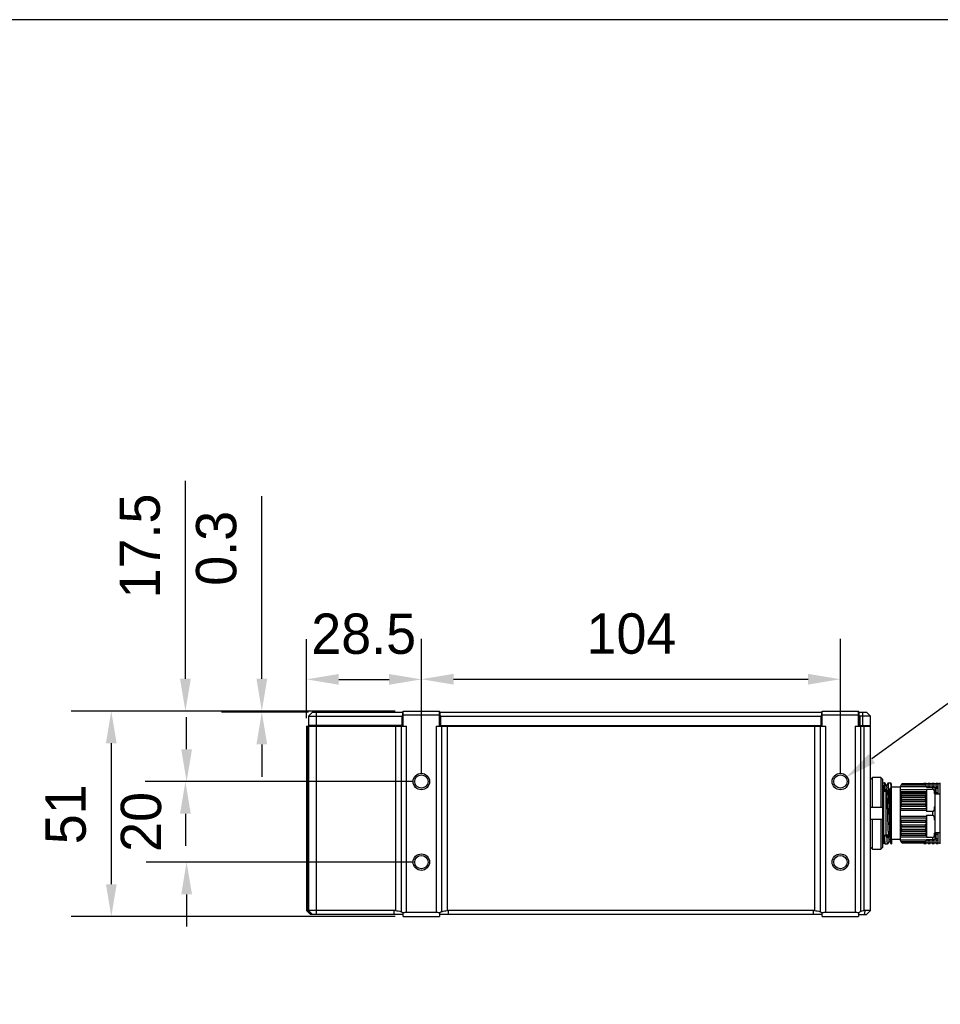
# Model space of a CAD drawing. Header units: millimetres. Extents: x -229 to -69, y 179 to 359.
# Tile 8 of 9: x -169 to -112, y 298 to 359. Entities that reach past the tile are written whole.
import ezdxf

# ---------------------------------------------------------------- set-up
doc = ezdxf.new("R2010")
doc.units = ezdxf.units.MM
doc.header["$LTSCALE"] = 46.255
doc.header["$PDMODE"] = 3
doc.header["$PDSIZE"] = 8
doc.layers.get('0').update_dxf_attribs({"linetype": 'CONTINUOUS'})
doc.layers.get('Defpoints').update_dxf_attribs({"linetype": 'CONTINUOUS'})
doc.layers.add('00_COMPONENTS', color=7, linetype='CONTINUOUS')
doc.layers.add('51__DRAFT_DIMS', color=7, linetype='CONTINUOUS')
doc.styles.get("Standard").update_dxf_attribs({"font": '兰亭黑 GBK.TTF', "height": 2.5})
doc.dimstyles.new('DIMSTYLE_1', dxfattribs={"dimtxt": 3, "dimasz": 2, "dimexe": 2.5, "dimexo": 0.5, "dimgap": 0.75, "dimtad": 1, "dimlfac": 4, "dimdsep": 46, "dimtxsty": 'STANDARD', "dimblk": '_FILLED', "dimblk1": '_FILLED', "dimblk2": '_FILLED', "dimcen": 0.09, "dimclrd": 8, "dimclre": 8, "dimclrt": 256, "dimazin": 2, "dimtp": 0.2, "dimtm": 0.2, "dimtfac": 1, "dimtofl": 0, "dimtmove": 0, "dimatfit": 3, "dimldrblk": '_FILLED', "dimfxl": 1, "dimtolj": 1, "dimarcsym": 0})

# ---------------------------------------------------------------- blocks, each defined once
blk = doc.blocks.new('_FILLED')
at = {"color": 0, "linetype": 'ByBlock'}
blk.add_solid([(0, 0), (-1, 0.167), (-1, -0.167)], dxfattribs=at)
blk = doc.blocks.new('*D1')
at = {"layer": '51__DRAFT_DIMS', "color": 8, "lineweight": -2}
for p, q in [((-151.213, 316.094), (-151.213, 321.007)), ((-144.088, 312.669), (-144.088, 321.007)), ((-149.213, 318.507), (-146.088, 318.507))]:
    blk.add_line(p, q, dxfattribs=at)
at = {"layer": 'Defpoints', "color": 0}
for p in [(-144.088, 318.507), (-151.213, 315.594), (-144.088, 312.169)]:
    blk.add_point(p, dxfattribs=at)
at = {"layer": '51__DRAFT_DIMS', "color": 8, "linetype": 'ByBlock', "lineweight": -2, "xscale": 2, "yscale": 2, "zscale": 2, "rotation": 180}
blk.add_blockref('_FILLED', (-151.213, 318.507), dxfattribs=at)
at = {"layer": '51__DRAFT_DIMS', "color": 8, "linetype": 'ByBlock', "lineweight": -2, "xscale": 2, "yscale": 2, "zscale": 2}
blk.add_blockref('_FILLED', (-144.088, 318.507), dxfattribs=at)
at = {"layer": '51__DRAFT_DIMS', "insert": (-147.666, 322.59), "char_height": 2.5, "attachment_point": 2, "line_spacing_factor": 0.9}
blk.add_mtext('\\A1;28.5', dxfattribs=at)
blk = doc.blocks.new('*D2')
at = {"layer": '51__DRAFT_DIMS', "color": 8, "lineweight": -2}
for p, q in [((-144.088, 312.669), (-144.088, 321.017)), ((-118.088, 312.669), (-118.088, 321.017)), ((-142.088, 318.517), (-120.088, 318.517))]:
    blk.add_line(p, q, dxfattribs=at)
at = {"layer": 'Defpoints', "color": 0}
for p in [(-118.088, 318.517), (-144.088, 312.169), (-118.088, 312.169)]:
    blk.add_point(p, dxfattribs=at)
at = {"layer": '51__DRAFT_DIMS', "color": 8, "linetype": 'ByBlock', "lineweight": -2, "xscale": 2, "yscale": 2, "zscale": 2, "rotation": 180}
blk.add_blockref('_FILLED', (-144.088, 318.517), dxfattribs=at)
at = {"layer": '51__DRAFT_DIMS', "color": 8, "linetype": 'ByBlock', "lineweight": -2, "xscale": 2, "yscale": 2, "zscale": 2}
blk.add_blockref('_FILLED', (-118.088, 318.517), dxfattribs=at)
at = {"layer": '51__DRAFT_DIMS', "insert": (-131.053, 322.601), "char_height": 2.5, "attachment_point": 2, "line_spacing_factor": 0.9}
blk.add_mtext('\\A1;104', dxfattribs=at)
blk = doc.blocks.new('*D3')
at = {"layer": '51__DRAFT_DIMS', "color": 8, "lineweight": -2}
for p, q in [((-158.728, 318.544), (-158.728, 330.824)), ((-145.713, 316.544), (-161.228, 316.544)), ((-144.588, 312.169), (-161.228, 312.169)), ((-158.728, 310.169), (-158.728, 308.169))]:
    blk.add_line(p, q, dxfattribs=at)
at = {"layer": 'Defpoints', "color": 0}
for p in [(-145.213, 316.544), (-158.728, 312.169), (-144.088, 312.169)]:
    blk.add_point(p, dxfattribs=at)
at = {"layer": '51__DRAFT_DIMS', "color": 8, "linetype": 'ByBlock', "lineweight": -2, "xscale": 2, "yscale": 2, "zscale": 2}
for p, rotation in [((-158.728, 316.544), 270), ((-158.728, 312.169), 90)]:
    blk.add_blockref('_FILLED', p, dxfattribs=dict(at, rotation=rotation))
at = {"layer": '51__DRAFT_DIMS', "insert": (-162.812, 326.782), "char_height": 2.5, "attachment_point": 2, "rotation": 90, "line_spacing_factor": 0.9}
blk.add_mtext('\\A1;17.5', dxfattribs=at)
blk = doc.blocks.new('*D4')
at = {"layer": '51__DRAFT_DIMS', "color": 8, "lineweight": -2}
for p, q in [((-158.654, 314.169), (-158.654, 316.169)), ((-144.588, 312.169), (-161.154, 312.169)), ((-144.588, 307.169), (-161.154, 307.169)), ((-158.654, 305.169), (-158.654, 303.169))]:
    blk.add_line(p, q, dxfattribs=at)
at = {"layer": 'Defpoints', "color": 0}
for p in [(-144.088, 312.169), (-158.654, 307.169), (-144.088, 307.169)]:
    blk.add_point(p, dxfattribs=at)
at = {"layer": '51__DRAFT_DIMS', "color": 8, "linetype": 'ByBlock', "lineweight": -2, "xscale": 2, "yscale": 2, "zscale": 2}
for p, rotation in [((-158.654, 312.169), 270), ((-158.654, 307.169), 90)]:
    blk.add_blockref('_FILLED', p, dxfattribs=dict(at, rotation=rotation))
at = {"layer": '51__DRAFT_DIMS', "insert": (-162.737, 309.662), "char_height": 2.5, "attachment_point": 2, "rotation": 90, "line_spacing_factor": 0.9}
blk.add_mtext('\\A1;20', dxfattribs=at)
blk = doc.blocks.new('*D5')
at = {"layer": '51__DRAFT_DIMS', "color": 8, "lineweight": -2}
for p, q in [((-145.713, 316.544), (-165.827, 316.544)), ((-163.327, 314.544), (-163.327, 305.794)), ((-145.713, 303.794), (-165.827, 303.794))]:
    blk.add_line(p, q, dxfattribs=at)
at = {"layer": 'Defpoints', "color": 0}
for p in [(-145.213, 316.544), (-163.327, 303.794), (-145.213, 303.794)]:
    blk.add_point(p, dxfattribs=at)
at = {"layer": '51__DRAFT_DIMS', "color": 8, "linetype": 'ByBlock', "lineweight": -2, "xscale": 2, "yscale": 2, "zscale": 2}
for p, rotation in [((-163.327, 316.544), 90), ((-163.327, 303.794), 270)]:
    blk.add_blockref('_FILLED', p, dxfattribs=dict(at, rotation=rotation))
at = {"layer": '51__DRAFT_DIMS', "insert": (-167.411, 310.137), "char_height": 2.5, "attachment_point": 2, "rotation": 90, "line_spacing_factor": 0.9}
blk.add_mtext('\\A1;51', dxfattribs=at)
blk = doc.blocks.new('*D6')
at = {"layer": '51__DRAFT_DIMS', "color": 8, "lineweight": -2}
for p, q in [((-153.987, 318.544), (-153.987, 329.869)), ((-145.713, 316.544), (-156.487, 316.544)), ((-151.088, 316.469), (-156.487, 316.469)), ((-153.987, 314.469), (-153.987, 312.469))]:
    blk.add_line(p, q, dxfattribs=at)
at = {"layer": 'Defpoints', "color": 0}
for p in [(-153.987, 316.469), (-150.588, 316.469), (-145.213, 316.544)]:
    blk.add_point(p, dxfattribs=at)
at = {"layer": '51__DRAFT_DIMS', "color": 8, "linetype": 'ByBlock', "lineweight": -2, "xscale": 2, "yscale": 2, "zscale": 2}
for p, rotation in [((-153.987, 316.544), 270), ((-153.987, 316.469), 90)]:
    blk.add_blockref('_FILLED', p, dxfattribs=dict(at, rotation=rotation))
at = {"layer": '51__DRAFT_DIMS', "insert": (-158.071, 324.315), "char_height": 2.5, "attachment_point": 1, "rotation": 90, "line_spacing_factor": 0.9}
blk.add_mtext('\\A1;0.3', dxfattribs=at)

msp = doc.modelspace()

# ---------------------------------------------------------------- linework, layer by layer
at = {"color": 8}
msp.add_line((-116.1389, 313.5904), (-108.5273, 319.1411), dxfattribs=at)
msp.add_lwpolyline([(-229.1039, 179.4395), (-69.1039, 179.4395), (-69.1039, 359.4395), (-229.1039, 359.4395)], close=True)
at = {"layer": '00_COMPONENTS'}
for p, q in [((-150.8381, 316.4689), (-151.0881, 316.2189)), ((-150.8381, 316.4689), (-145.2506, 316.4689)), ((-150.5881, 315.6439), (-150.5881, 316.4689)), ((-145.2506, 316.4689), (-145.2506, 315.6439)), ((-145.2131, 316.4689), (-145.2506, 316.4689)), ((-145.2131, 315.5939), (-145.2131, 316.5439)), ((-145.2131, 316.5439), (-142.9631, 316.5439)), ((-142.9631, 315.5939), (-142.9631, 316.5439)), ((-142.9256, 316.4689), (-142.9631, 316.4689)), ((-142.9256, 315.6439), (-142.9256, 316.4689)), ((-142.9256, 316.4689), (-119.2506, 316.4689)), ((-119.2506, 316.4689), (-119.2506, 316.2689)), ((-119.2131, 316.4689), (-119.2506, 316.4689)), ((-119.2131, 315.5939), (-119.2131, 316.5439)), ((-119.2131, 316.5439), (-116.9631, 316.5439)), ((-116.9631, 315.5939), (-116.9631, 316.5439)), ((-116.9256, 316.4689), (-116.9631, 316.4689)), ((-116.9256, 316.4689), (-116.4631, 316.4689)), ((-116.9256, 315.6439), (-116.9256, 316.4689)), ((-116.7131, 316.4689), (-116.7131, 315.6439)), ((-116.2131, 316.2189), (-116.4631, 316.4689)), ((-151.0881, 316.2189), (-151.0881, 315.6439)), ((-151.0881, 316.2189), (-145.3006, 316.2189)), ((-145.2506, 316.2689), (-145.3006, 316.2189)), ((-145.3006, 316.2189), (-145.3006, 315.6439)), ((-145.2131, 316.3439), (-145.2506, 316.3439)), ((-142.9631, 316.2939), (-145.2131, 316.2939)), ((-142.9256, 316.3439), (-142.9631, 316.3439)), ((-142.8756, 316.2189), (-142.9256, 316.2689)), ((-142.8756, 315.6439), (-142.8756, 316.2189)), ((-142.8756, 316.2189), (-119.2131, 316.2189)), ((-119.2506, 316.2689), (-119.3006, 316.2189)), ((-119.3006, 316.2189), (-119.3006, 315.6439)), ((-116.9631, 316.2939), (-119.2131, 316.2939)), ((-116.9631, 316.4189), (-116.9256, 316.4189)), ((-116.9631, 316.3939), (-116.9256, 316.3939)), ((-116.9631, 316.2189), (-116.9256, 316.2189)), ((-116.9631, 316.1439), (-116.9256, 316.1439)), ((-116.9631, 316.1151), (-116.9256, 316.1367)), ((-116.9256, 316.2689), (-116.8756, 316.2189)), ((-116.2131, 316.2189), (-116.8756, 316.2189)), ((-116.8756, 316.2189), (-116.8756, 315.6439)), ((-116.2131, 315.6439), (-116.2131, 316.2189)), ((-151.2131, 315.5939), (-151.2131, 304.1689)), ((-151.2131, 315.5939), (-145.2131, 315.5939)), ((-151.1506, 304.1689), (-151.1506, 315.5939)), ((-145.2506, 315.6439), (-151.0881, 315.6439)), ((-151.0881, 315.5939), (-151.0881, 304.1689)), ((-150.5881, 303.9189), (-150.5881, 315.5939)), ((-147.7131, 315.6439), (-147.7131, 315.5939)), ((-145.6973, 315.5939), (-145.6973, 304.164)), ((-145.3493, 315.5939), (-145.3493, 304.093)), ((-145.2131, 315.5939), (-145.0013, 315.5939)), ((-145.0013, 304.0439), (-145.0013, 315.5939)), ((-143.175, 315.5939), (-143.175, 304.0439)), ((-143.175, 315.5939), (-142.9631, 315.5939)), ((-142.9631, 315.5939), (-119.2131, 315.5939)), ((-142.9256, 315.6439), (-119.2131, 315.6439)), ((-142.827, 304.093), (-142.827, 315.5939)), ((-142.479, 315.5939), (-142.479, 304.164)), ((-119.6973, 315.5939), (-119.6973, 304.164)), ((-119.3493, 315.5939), (-119.3493, 304.093)), ((-119.2131, 315.5939), (-119.0013, 315.5939)), ((-119.0013, 304.0439), (-119.0013, 315.5939)), ((-117.175, 315.5939), (-116.9631, 315.5939)), ((-117.175, 315.5939), (-117.175, 304.0439)), ((-116.9631, 315.6439), (-116.2131, 315.6439)), ((-116.9631, 315.5939), (-116.2131, 315.5939)), ((-116.827, 304.103), (-116.827, 315.5939)), ((-116.6351, 315.5939), (-116.6351, 304.1608)), ((-116.2131, 304.1689), (-116.2131, 315.5939)), ((-116.0881, 312.4125), (-116.2131, 312.2856)), ((-115.5881, 312.4125), (-116.0881, 312.4125)), ((-116.0881, 310.5689), (-116.0881, 312.4125)), ((-115.5881, 312.4125), (-115.5881, 310.5689)), ((-115.4631, 312.2856), (-115.5881, 312.4125)), ((-115.4631, 308.1023), (-115.4631, 312.2856)), ((-115.4631, 312.0939), (-115.3431, 312.0939)), ((-115.4471, 311.8963), (-115.4631, 311.924)), ((-115.4131, 311.9672), (-115.4506, 311.9024)), ((-115.4131, 311.9672), (-115.4131, 308.7401)), ((-115.2311, 311.9032), (-115.3398, 312.0912)), ((-115.209, 311.6939), (-115.2381, 311.6939)), ((-115.2381, 308.7706), (-115.2381, 311.6939)), ((-115.1295, 312.0911), (-115.2347, 311.9093)), ((-115.2088, 311.6939), (-115.209, 311.6939)), ((-115.1349, 311.5657), (-115.205, 311.6869)), ((-115.2047, 311.6943), (-115.2045, 311.6913)), ((-115.2045, 311.6913), (-115.204, 311.6853)), ((-115.0659, 311.6919), (-115.1369, 311.5691)), ((-115.1263, 312.0939), (-114.9681, 312.0939)), ((-115.0659, 311.692), (-115.0659, 311.6919)), ((-115.0649, 311.6933), (-115.0644, 311.6938)), ((-114.9881, 311.6939), (-115.0638, 311.6939)), ((-115.0623, 311.6917), (-115.0616, 311.69)), ((-114.9881, 308.6439), (-114.9881, 311.7439)), ((-114.9131, 312.0018), (-114.9648, 312.0911)), ((-114.9131, 311.8189), (-114.9131, 312.0018)), ((-114.3631, 311.8189), (-114.9131, 311.8189)), ((-114.9131, 308.5689), (-114.9131, 311.8189)), ((-114.3631, 311.8689), (-114.2712, 312.0282)), ((-114.3631, 308.5189), (-114.3631, 311.8689)), ((-112.7381, 311.8439), (-114.3631, 311.8439)), ((-114.3631, 311.6686), (-112.7381, 311.6686)), ((-114.3109, 311.9595), (-112.7904, 311.9595)), ((-112.8045, 311.9839), (-114.2968, 311.9839)), ((-114.2733, 312.0246), (-112.828, 312.0246)), ((-112.8301, 312.0282), (-114.2712, 312.0282)), ((-112.9006, 312.0354), (-112.9131, 312.0354)), ((-112.9131, 312.0354), (-112.9131, 312.0282)), ((-112.9006, 312.0689), (-112.7756, 312.0689)), ((-112.9006, 312.0282), (-112.9006, 312.0689)), ((-112.9006, 312.0567), (-112.7756, 312.0567)), ((-112.7381, 311.8689), (-112.8301, 312.0282)), ((-112.824, 312.0176), (-112.7756, 312.0176)), ((-112.7756, 311.9339), (-112.7756, 312.0689)), ((-112.6506, 312.0354), (-112.7756, 312.0354)), ((-112.7381, 311.8689), (-112.7381, 311.8189)), ((-112.7381, 311.8189), (-112.2381, 311.8189)), ((-112.7381, 311.7017), (-112.3631, 311.7017)), ((-112.7381, 311.7017), (-112.7381, 310.3112)), ((-112.6506, 312.0689), (-112.5256, 312.0689)), ((-112.6506, 311.8189), (-112.6506, 312.0689)), ((-112.6506, 312.0567), (-112.5256, 312.0567)), ((-112.6506, 312.0176), (-112.5256, 312.0176)), ((-112.6506, 311.871), (-112.5256, 311.871)), ((-112.5256, 311.8189), (-112.5256, 312.0689)), ((-112.4006, 312.0354), (-112.5256, 312.0354)), ((-112.4006, 312.0689), (-112.2756, 312.0689)), ((-112.4006, 311.8189), (-112.4006, 312.0689)), ((-112.4006, 312.0567), (-112.2756, 312.0567)), ((-112.4006, 312.0176), (-112.2756, 312.0176)), ((-112.4006, 311.871), (-112.2756, 311.871)), ((-112.3631, 311.8189), (-112.3631, 311.7017)), ((-112.2756, 311.8189), (-112.2756, 312.0689)), ((-112.1506, 312.0354), (-112.2756, 312.0354)), ((-112.2381, 311.8189), (-112.2381, 308.5689)), ((-112.1506, 312.0689), (-112.0256, 312.0689)), ((-112.1506, 311.3939), (-112.1506, 312.0689)), ((-112.1506, 312.0567), (-112.0256, 312.0567)), ((-112.1506, 312.0176), (-112.0256, 312.0176)), ((-112.1506, 311.871), (-112.0256, 311.871)), ((-112.0256, 311.7887), (-112.1506, 311.7887)), ((-112.1506, 311.7586), (-112.0256, 311.7586)), ((-112.0256, 311.3939), (-112.0256, 312.0689)), ((-111.9006, 312.0354), (-112.0256, 312.0354)), ((-111.9006, 312.0689), (-111.8881, 312.0689)), ((-111.9006, 311.3939), (-111.9006, 312.0689)), ((-111.9006, 312.0567), (-111.8881, 312.0567)), ((-111.9006, 312.0176), (-111.8881, 312.0176)), ((-111.9006, 311.871), (-111.8881, 311.871)), ((-111.8881, 311.7887), (-111.9006, 311.7887)), ((-111.9006, 311.7586), (-111.8881, 311.7586)), ((-111.8881, 308.2939), (-111.8881, 312.0939)), ((-115.4131, 311.5689), (-115.2381, 311.5689)), ((-114.3631, 311.56), (-112.7381, 311.56)), ((-114.3109, 311.5177), (-114.3631, 311.5509)), ((-114.3488, 311.3253), (-114.2968, 311.4485)), ((-112.7525, 311.3253), (-114.3488, 311.3253)), ((-114.2755, 311.2788), (-114.3488, 311.3253)), ((-114.3344, 311.0563), (-114.2712, 311.2058)), ((-112.7669, 311.0563), (-114.3344, 311.0563)), ((-114.2712, 311.0163), (-114.3344, 311.0563)), ((-112.7904, 311.5177), (-114.3109, 311.5177)), ((-114.3075, 311.5027), (-114.3071, 311.5006)), ((-114.2968, 311.4485), (-112.8045, 311.4485)), ((-112.8258, 311.2788), (-114.2755, 311.2788)), ((-114.2712, 311.2058), (-112.8301, 311.2058)), ((-112.8301, 311.0163), (-114.2712, 311.0163)), ((-112.8301, 311.2058), (-112.7669, 311.0563)), ((-112.7669, 311.0563), (-112.8301, 311.0163)), ((-112.7525, 311.3253), (-112.8258, 311.2788)), ((-112.8045, 311.4485), (-112.7525, 311.3253)), ((-112.7381, 311.5509), (-112.7904, 311.5177)), ((-111.8881, 311.3939), (-112.2381, 311.3939)), ((-112.1506, 311.4831), (-112.0256, 311.4831)), ((-111.9006, 311.4831), (-111.8881, 311.4831)), ((-116.2131, 310.5689), (-115.4631, 310.5689)), ((-114.3631, 310.512), (-114.3109, 310.6357)), ((-112.7381, 310.4779), (-114.3631, 310.4779)), ((-112.7381, 310.3693), (-114.3631, 310.3693)), ((-114.3488, 310.7624), (-114.2755, 310.9359)), ((-112.7525, 310.7624), (-114.3488, 310.7624)), ((-114.2968, 310.7294), (-114.3488, 310.7624)), ((-114.3109, 310.6357), (-112.7904, 310.6357)), ((-112.8045, 310.7294), (-114.2968, 310.7294)), ((-114.2755, 310.9359), (-112.8258, 310.9359)), ((-112.8258, 310.9359), (-112.7525, 310.7624)), ((-112.7525, 310.7624), (-112.8045, 310.7294)), ((-112.7904, 310.6357), (-112.7381, 310.512)), ((-115.4631, 309.8189), (-116.2131, 309.8189)), ((-116.0881, 307.9754), (-116.0881, 309.8189)), ((-115.5881, 309.8189), (-115.5881, 307.9754)), ((-115.1459, 310.1635), (-115.1473, 310.2177)), ((-115.0022, 310.1904), (-115.0022, 310.1901)), ((-114.3631, 310.0186), (-112.7381, 310.0186)), ((-114.3631, 309.91), (-112.7381, 309.91)), ((-114.3109, 309.7522), (-114.3631, 309.8759)), ((-112.7904, 309.7522), (-114.3109, 309.7522)), ((-112.7381, 309.8759), (-112.7904, 309.7522)), ((-112.3631, 310.3112), (-112.7381, 310.3112)), ((-112.7381, 310.0767), (-112.3631, 310.0767)), ((-112.7381, 310.0767), (-112.7381, 308.6862)), ((-112.3631, 310.3112), (-112.3631, 310.0767)), ((-115.4369, 309.3208), (-115.4631, 309.3208)), ((-115.4369, 309.3208), (-115.4376, 309.3454)), ((-114.3488, 309.6255), (-114.2968, 309.6585)), ((-112.7525, 309.6255), (-114.3488, 309.6255)), ((-114.2755, 309.452), (-114.3488, 309.6255)), ((-114.3344, 309.3315), (-114.2712, 309.3716)), ((-112.7669, 309.3315), (-114.3344, 309.3315)), ((-114.2712, 309.182), (-114.3344, 309.3315)), ((-114.2968, 309.6585), (-112.8045, 309.6585)), ((-112.8258, 309.452), (-114.2755, 309.452)), ((-114.2712, 309.3716), (-112.8301, 309.3716)), ((-112.8301, 309.182), (-114.2712, 309.182)), ((-112.8301, 309.3716), (-112.7669, 309.3315)), ((-112.7669, 309.3315), (-112.8301, 309.182)), ((-112.7525, 309.6255), (-112.8258, 309.452)), ((-112.8045, 309.6585), (-112.7525, 309.6255)), ((-115.4131, 308.7344), (-115.4134, 308.7401)), ((-115.2381, 308.8189), (-115.4131, 308.8189)), ((-115.4131, 308.7343), (-115.4131, 308.2939)), ((-115.2381, 308.8896), (-115.2106, 308.8896)), ((-115.2381, 308.7706), (-115.1951, 308.6962)), ((-115.1961, 308.6995), (-115.1956, 308.6975)), ((-115.1956, 308.6975), (-115.1952, 308.6963)), ((-115.1952, 308.6964), (-115.1951, 308.6962)), ((-115.1952, 308.6963), (-115.1951, 308.6962)), ((-115.195, 308.6938), (-115.1951, 308.6958)), ((-115.0812, 308.6939), (-115.1934, 308.6939)), ((-115.1065, 308.9203), (-115.1055, 308.9017)), ((-115.1065, 308.9203), (-115.1056, 308.9036)), ((-115.1055, 308.9018), (-115.1056, 308.9036)), ((-115.1056, 308.9036), (-115.1052, 308.8959)), ((-115.105, 308.8921), (-115.1055, 308.9017)), ((-115.1055, 308.9017), (-115.105, 308.8921)), ((-115.105, 308.8921), (-115.1052, 308.8959)), ((-115.1052, 308.8959), (-115.105, 308.892)), ((-115.0813, 308.6939), (-115.0812, 308.6939)), ((-115.0813, 308.6939), (-115.0812, 308.6939)), ((-115.0787, 308.6961), (-115.0119, 308.8117)), ((-115.0772, 308.6933), (-115.0775, 308.6981)), ((-115.0139, 308.8151), (-114.9881, 308.7706)), ((-114.3631, 308.5689), (-114.9131, 308.5689)), ((-114.9131, 308.5689), (-114.9131, 308.2939)), ((-114.3631, 308.837), (-114.3109, 308.8701)), ((-112.7381, 308.8279), (-114.3631, 308.8279)), ((-112.7381, 308.7193), (-114.3631, 308.7193)), ((-114.3631, 308.5439), (-112.7381, 308.5439)), ((-114.3488, 309.0626), (-114.2755, 309.1091)), ((-112.7525, 309.0626), (-114.3488, 309.0626)), ((-114.2968, 308.9394), (-114.3488, 309.0626)), ((-114.3109, 308.8701), (-112.7904, 308.8701)), ((-112.8045, 308.9394), (-114.2968, 308.9394)), ((-114.2755, 309.1091), (-112.8258, 309.1091)), ((-112.8258, 309.1091), (-112.7525, 309.0626)), ((-112.7525, 309.0626), (-112.8045, 308.9394)), ((-112.7904, 308.8701), (-112.7381, 308.837)), ((-112.3631, 308.6862), (-112.7381, 308.6862)), ((-112.7381, 308.5689), (-112.2381, 308.5689)), ((-112.7381, 308.5689), (-112.7381, 308.5189)), ((-112.6506, 308.3189), (-112.6506, 308.5689)), ((-112.5256, 308.3189), (-112.5256, 308.5689)), ((-112.4006, 308.3189), (-112.4006, 308.5689)), ((-112.3631, 308.6862), (-112.3631, 308.5689)), ((-112.2756, 308.3189), (-112.2756, 308.5689)), ((-111.8881, 308.9939), (-112.2381, 308.9939)), ((-112.1506, 308.3189), (-112.1506, 308.9939)), ((-112.1506, 308.9048), (-112.0256, 308.9048)), ((-112.1506, 308.6293), (-112.0256, 308.6293)), ((-112.0256, 308.5992), (-112.1506, 308.5992)), ((-112.0256, 308.3189), (-112.0256, 308.9939)), ((-111.9006, 308.3189), (-111.9006, 308.9939)), ((-111.9006, 308.9048), (-111.8881, 308.9048)), ((-111.9006, 308.6293), (-111.8881, 308.6293)), ((-111.8881, 308.5992), (-111.9006, 308.5992)), ((-116.2131, 308.1023), (-116.0881, 307.9754)), ((-116.0881, 307.9754), (-115.5881, 307.9754)), ((-115.5881, 307.9754), (-115.4631, 308.1023)), ((-115.4131, 308.2939), (-115.4631, 308.2939)), ((-115.4131, 308.4627), (-115.3171, 308.2966)), ((-115.314, 308.2939), (-115.1556, 308.2939)), ((-115.1523, 308.2968), (-115.0473, 308.4784)), ((-115.0509, 308.4848), (-114.9423, 308.2969)), ((-114.9424, 308.2971), (-114.9423, 308.2969)), ((-114.9409, 308.295), (-114.9414, 308.2956)), ((-114.9414, 308.2956), (-114.9409, 308.295)), ((-114.9409, 308.295), (-114.9403, 308.2945)), ((-114.9398, 308.2942), (-114.9403, 308.2945)), ((-114.9393, 308.294), (-114.9398, 308.2942)), ((-114.9398, 308.2942), (-114.9393, 308.294)), ((-114.9389, 308.2939), (-114.9393, 308.294)), ((-114.9383, 308.294), (-114.9389, 308.2939)), ((-114.9389, 308.2939), (-114.9131, 308.2939)), ((-114.2712, 308.3597), (-114.3631, 308.5189)), ((-112.7904, 308.4284), (-114.3109, 308.4284)), ((-114.2968, 308.404), (-112.8045, 308.404)), ((-112.8258, 308.3671), (-114.2755, 308.3671)), ((-114.2712, 308.3597), (-112.8301, 308.3597)), ((-112.9131, 308.3597), (-112.9131, 308.3524)), ((-112.9006, 308.3524), (-112.9131, 308.3524)), ((-112.9006, 308.3189), (-112.9006, 308.3597)), ((-112.9006, 308.3312), (-112.7756, 308.3312)), ((-112.9006, 308.3189), (-112.7756, 308.3189)), ((-112.8301, 308.3597), (-112.7381, 308.5189)), ((-112.824, 308.3703), (-112.7756, 308.3703)), ((-112.7756, 308.3189), (-112.7756, 308.454)), ((-112.6506, 308.3524), (-112.7756, 308.3524)), ((-112.6506, 308.5169), (-112.5256, 308.5169)), ((-112.6506, 308.3703), (-112.5256, 308.3703)), ((-112.6506, 308.3312), (-112.5256, 308.3312)), ((-112.6506, 308.3189), (-112.5256, 308.3189)), ((-112.4006, 308.3524), (-112.5256, 308.3524)), ((-112.4006, 308.5169), (-112.2756, 308.5169)), ((-112.4006, 308.3703), (-112.2756, 308.3703)), ((-112.4006, 308.3312), (-112.2756, 308.3312)), ((-112.4006, 308.3189), (-112.2756, 308.3189)), ((-112.1506, 308.3524), (-112.2756, 308.3524)), ((-112.1506, 308.5169), (-112.0256, 308.5169)), ((-112.1506, 308.3703), (-112.0256, 308.3703)), ((-112.1506, 308.3312), (-112.0256, 308.3312)), ((-112.1506, 308.3189), (-112.0256, 308.3189)), ((-111.9006, 308.3524), (-112.0256, 308.3524)), ((-111.9006, 308.5169), (-111.8881, 308.5169)), ((-111.9006, 308.3703), (-111.8881, 308.3703)), ((-111.9006, 308.3312), (-111.8881, 308.3312)), ((-111.9006, 308.3189), (-111.8881, 308.3189)), ((-151.2131, 304.1689), (-150.9631, 303.9189)), ((-145.7809, 304.1689), (-151.2131, 304.1689)), ((-150.9163, 303.9189), (-151.1506, 304.1689)), ((-151.0881, 304.1689), (-150.8381, 303.9189)), ((-145.2131, 303.9189), (-150.9631, 303.9189)), ((-145.7809, 303.9189), (-145.7809, 304.1689)), ((-145.2131, 303.7939), (-145.2131, 304.0212)), ((-145.2131, 303.7939), (-142.9631, 303.7939)), ((-143.175, 304.0439), (-145.0013, 304.0439)), ((-142.9631, 304.0212), (-142.9631, 303.7939)), ((-119.2131, 303.9189), (-142.9631, 303.9189)), ((-142.3954, 303.9189), (-142.3954, 304.1689)), ((-119.7809, 304.1689), (-142.3954, 304.1689)), ((-119.7809, 304.1689), (-119.7809, 303.9189)), ((-119.2131, 303.7939), (-119.2131, 304.0212)), ((-119.2131, 303.7939), (-116.9631, 303.7939)), ((-117.175, 304.0439), (-119.0013, 304.0439)), ((-116.9631, 304.0212), (-116.9631, 303.7939)), ((-116.9631, 303.9189), (-116.4631, 303.9189)), ((-116.2131, 304.1689), (-116.5678, 304.1689)), ((-116.4631, 303.9189), (-116.2131, 304.1689))]:
    msp.add_line(p, q, dxfattribs=at)
for centre, radius in [((-144.0881, 312.1689), 0.5125), ((-144.0881, 312.1689), 0.4125), ((-118.0881, 312.1689), 0.5125), ((-118.0881, 312.1689), 0.4125), ((-144.0881, 307.1689), 0.5125), ((-144.0881, 307.1689), 0.4125), ((-118.0881, 307.1689), 0.5125), ((-118.0881, 307.1689), 0.4125)]:
    msp.add_circle(centre, radius, dxfattribs=at)
for centre, radius, start, end in [((-115.253, 311.6737), 0.0499, 16.070754, 17.882768), ((-115.2495, 311.6748), 0.0461, 15.969424, 17.925332), ((-115.0542, 311.6851), 0.0135, 150.050535, 153.18461), ((-115.0502, 311.6959), 0.0144, 187.623226, 188.388641), ((-115.0645, 311.6929), 0.00106, 80.83202, 89.977735), ((-115.0817, 311.6812), 0.0211, 21.624526, 22.995228), ((-114.9131, 311.7439), 0.075, 90, 180), ((-115.6212, 311.2155), 1.3447, 12.331889, 12.990717), ((-115.6984, 311.1989), 1.4237, 10.098839, 12.237085), ((-116.2987, 311.1232), 2.0292, 2.335277, 4.399034), ((-116.9868, 311.121), 2.7176, 356.094899, 357.792352), ((-110.7702, 311.1213), 2.0616, 175.617218, 177.648471), ((-110.0816, 311.1227), 2.7505, 182.217809, 183.89494), ((-111.3995, 311.198), 1.4272, 167.0535, 169.890968), ((-119.3727, 309.908), 4.0401, 11.463574, 14.607864), ((-117.6549, 311.1876), 3.3892, 350.628116, 352.230244), ((-109.416, 311.1922), 3.42, 187.776966, 189.364674), ((-117.6855, 309.1957), 3.4202, 7.777011, 9.364629), ((-109.4462, 309.2003), 3.3894, 170.628164, 172.230196), ((-117.0197, 309.2652), 2.7505, 2.217821, 3.894929), ((-116.3311, 309.2666), 2.0616, 355.617201, 357.648488), ((-110.1145, 309.2669), 2.7176, 176.094913, 177.792338), ((-110.8026, 309.2647), 2.0291, 182.335262, 184.399049), ((-105.9975, 309.3771), 9.1205, 182.782662, 183.023875), ((-106.1442, 309.3712), 8.9736, 182.791048, 182.987456), ((-114.9131, 308.6439), 0.075, 180, 270), ((-115.7017, 309.1899), 1.4271, 347.053417, 349.891051), ((-111.429, 309.1839), 1.397, 190.078382, 192.977149), ((-117.175, 303.0439), 1, 77.769586, 89.999764)]:
    msp.add_arc(centre, radius, start, end, dxfattribs=at)
for centre, major_axis, ratio, start_param, end_param in [((-145.7809, 302.7547), (0, 1.4142), 0.7071068, -0.0836925, 0), ((-145.0013, 303.0439), (0, 1), 1, 0, 0.2134651), ((-143.175, 303.0439), (0, 1), 1, -0.2134651, 0), ((-142.3954, 302.7547), (0, 1.4142), 0.7071068, 0, 0.0836925), ((-119.7809, 302.7547), (0, 1.4142), 0.7071068, -0.0836925, 0), ((-119.0013, 303.0439), (0, 1), 1, 0, 0.2134651)]:
    msp.add_ellipse(centre, major_axis=major_axis, ratio=ratio, start_param=start_param, end_param=end_param, dxfattribs=at)
for points, knots in [([(-115.4471, 311.8963), (-115.4462, 311.8948), (-115.4447, 311.891), (-115.4426, 311.8841), (-115.4405, 311.875), (-115.4375, 311.8589), (-115.4338, 311.8334), (-115.4297, 311.7967), (-115.4255, 311.7519), (-115.4214, 311.6992), (-115.4172, 311.6388), (-115.4145, 311.5961), (-115.4132, 311.5735)], [0, 0, 0, 0, 0.0158855, 0.0379689, 0.0663791, 0.1011441, 0.1896926, 0.3033966, 0.4419529, 0.6048613, 0.7912668, 1, 1, 1, 1]), ([(-115.3398, 312.0912), (-115.3401, 312.0916), (-115.3408, 312.0928), (-115.3421, 312.0939), (-115.3431, 312.0939)], [0, 0, 0, 0, 0.3364401, 1, 1, 1, 1]), ([(-115.2976, 311.569), (-115.2993, 311.6058), (-115.3026, 311.6756), (-115.3078, 311.7741), (-115.313, 311.8604), (-115.3182, 311.9336), (-115.3227, 311.9861), (-115.3264, 312.0213), (-115.329, 312.0423), (-115.3316, 312.0597), (-115.3342, 312.0735), (-115.3367, 312.0837), (-115.3387, 312.0892), (-115.3398, 312.0912)], [0, 0, 0, 0, 0.2107377, 0.399372, 0.5644434, 0.7046781, 0.8190079, 0.8661897, 0.9066049, 0.9401936, 0.9669235, 0.9868119, 1, 1, 1, 1]), ([(-115.2311, 311.9032), (-115.2305, 311.9021), (-115.2293, 311.8994), (-115.2269, 311.8922), (-115.2241, 311.8798), (-115.2209, 311.8612), (-115.2177, 311.8374), (-115.2144, 311.8085), (-115.2097, 311.7603), (-115.2067, 311.7216), (-115.2047, 311.6943)], [0, 0, 0, 0, 0.0181802, 0.0420797, 0.1076417, 0.1973271, 0.3111919, 0.4489738, 0.610112, 1, 1, 1, 1]), ([(-115.2077, 311.6933), (-115.2077, 311.6934), (-115.2081, 311.6937), (-115.2085, 311.6939), (-115.2088, 311.6939)], [0, 0, 0, 0, 0.2729016, 1, 1, 1, 1]), ([(-115.2056, 311.689), (-115.2059, 311.6899), (-115.2064, 311.6914), (-115.2072, 311.6929), (-115.2077, 311.6933)], [0, 0, 0, 0, 0.5943166, 1, 1, 1, 1]), ([(-115.2056, 311.689), (-115.2059, 311.6899), (-115.2064, 311.6914), (-115.2072, 311.6929), (-115.2077, 311.6933)], [0, 0, 0, 0, 0.6072462, 1, 1, 1, 1]), ([(-115.1466, 310.1918), (-115.149, 310.2838), (-115.1538, 310.4646), (-115.161, 310.7282), (-115.1681, 310.9735), (-115.1743, 311.1626), (-115.1793, 311.2986), (-115.1829, 311.387), (-115.1865, 311.4652), (-115.1901, 311.5326), (-115.1937, 311.5885), (-115.1968, 311.6277), (-115.1994, 311.653), (-115.2012, 311.6673), (-115.203, 311.6785), (-115.2044, 311.6849), (-115.2051, 311.6875)], [0, 0, 0, 0, 0.1843306, 0.3624254, 0.528214, 0.6760472, 0.7416284, 0.8008909, 0.8533304, 0.8985017, 0.9360238, 0.9655847, 0.9773035, 0.9869516, 0.9945162, 1, 1, 1, 1]), ([(-115.1473, 310.2177), (-115.1497, 310.3084), (-115.1544, 310.4867), (-115.1615, 310.7461), (-115.1685, 310.9872), (-115.1746, 311.1729), (-115.1796, 311.3063), (-115.1832, 311.3929), (-115.1868, 311.4696), (-115.1903, 311.5356), (-115.1938, 311.5904), (-115.1969, 311.6288), (-115.1995, 311.6536), (-115.2013, 311.6677), (-115.203, 311.6787), (-115.2044, 311.6849), (-115.2051, 311.6875)], [0, 0, 0, 0, 0.1851018, 0.3635017, 0.5292591, 0.6768562, 0.7422817, 0.8013828, 0.8536686, 0.8987053, 0.936123, 0.9656145, 0.9773152, 0.9869483, 0.9945429, 1, 1, 1, 1]), ([(-115.1263, 312.0939), (-115.1266, 312.0939), (-115.1273, 312.0938), (-115.1285, 312.0927), (-115.1292, 312.0917), (-115.1295, 312.0911)], [0, 0, 0, 0, 0.1849924, 0.5273242, 1, 1, 1, 1]), ([(-115.0852, 311.6585), (-115.0868, 311.6915), (-115.0899, 311.7535), (-115.095, 311.8406), (-115.1, 311.9154), (-115.1052, 311.9774), (-115.1097, 312.0208), (-115.1134, 312.0487), (-115.1159, 312.0646), (-115.1181, 312.0756), (-115.1199, 312.0826), (-115.1211, 312.0866), (-115.1223, 312.0898), (-115.1237, 312.0923), (-115.1253, 312.0939), (-115.1263, 312.0939)], [0, 0, 0, 0, 0.2254632, 0.4244588, 0.5955314, 0.7374401, 0.8491705, 0.8934708, 0.9299694, 0.9586465, 0.9700652, 0.9795581, 0.9871626, 0.992958, 1, 1, 1, 1]), ([(-115.0644, 311.6938), (-115.0644, 311.6932), (-115.0642, 311.6924), (-115.0637, 311.6918), (-115.0635, 311.6917)], [0, 0, 0, 0, 0.6983925, 1, 1, 1, 1]), ([(-115.0643, 311.6939), (-115.0639, 311.6939), (-115.063, 311.6932), (-115.0626, 311.6923), (-115.0623, 311.6917)], [0, 0, 0, 0, 0.387209, 1, 1, 1, 1]), ([(-115.0622, 311.6893), (-115.0623, 311.6896), (-115.0626, 311.6904), (-115.0631, 311.6912), (-115.0635, 311.6917)], [0, 0, 0, 0, 0.3034099, 1, 1, 1, 1]), ([(-115.0635, 311.6916), (-115.0633, 311.6915), (-115.0628, 311.6908), (-115.0625, 311.6901), (-115.0622, 311.6895)], [0, 0, 0, 0, 0.1917506, 1, 1, 1, 1]), ([(-115.0616, 311.69), (-115.0608, 311.6878), (-115.0594, 311.6822), (-115.0576, 311.6721), (-115.0558, 311.6588), (-115.054, 311.6423), (-115.0521, 311.6227), (-115.0495, 311.5902), (-115.0464, 311.542), (-115.0427, 311.4755), (-115.0391, 311.3976), (-115.0354, 311.3092), (-115.0317, 311.211), (-115.028, 311.1039), (-115.023, 310.9459), (-115.0168, 310.7338), (-115.0095, 310.4669), (-115.0047, 310.2837), (-115.0022, 310.1904)], [0, 0, 0, 0, 0.0046704, 0.0114673, 0.020402, 0.031466, 0.0446406, 0.0599003, 0.0965436, 0.141085, 0.1931387, 0.2522507, 0.3179039, 0.3895232, 0.4664805, 0.6336677, 0.8136092, 1, 1, 1, 1]), ([(-114.9648, 312.0911), (-114.9651, 312.0915), (-114.9658, 312.0928), (-114.9671, 312.0939), (-114.9681, 312.0939)], [0, 0, 0, 0, 0.3363548, 1, 1, 1, 1]), ([(-114.9354, 311.8156), (-114.9365, 311.8349), (-114.9388, 311.8715), (-114.9425, 311.923), (-114.9461, 311.9679), (-114.9497, 312.0061), (-114.9533, 312.0374), (-114.9569, 312.0617), (-114.96, 312.0775), (-114.9627, 312.0865), (-114.9641, 312.0898), (-114.9648, 312.0911)], [0, 0, 0, 0, 0.209188, 0.3954017, 0.5579554, 0.6962618, 0.8098363, 0.8983252, 0.9615796, 0.9838252, 1, 1, 1, 1]), ([(-112.2381, 311.4005), (-112.2381, 311.4148), (-112.2385, 311.4434), (-112.241, 311.4862), (-112.2462, 311.5289), (-112.2548, 311.5713), (-112.2674, 311.6129), (-112.2836, 311.646), (-112.3014, 311.6701), (-112.3181, 311.6862), (-112.3353, 311.6964), (-112.3508, 311.7009), (-112.359, 311.7017), (-112.3631, 311.7017)], [0, 0, 0, 0, 0.1214928, 0.2430359, 0.364749, 0.4868362, 0.6096724, 0.7342549, 0.7979235, 0.8630838, 0.9303452, 0.9649817, 1, 1, 1, 1]), ([(-115.1349, 311.5657), (-115.1341, 311.5642), (-115.1327, 311.56), (-115.1309, 311.5521), (-115.129, 311.5411), (-115.1272, 311.527), (-115.1253, 311.51), (-115.1226, 311.4814), (-115.1194, 311.4384), (-115.1157, 311.3784), (-115.112, 311.3077), (-115.1082, 311.2269), (-115.1015, 311.0635), (-115.0946, 310.8668), (-115.0875, 310.6372), (-115.0819, 310.4489), (-115.0763, 310.2554), (-115.0707, 310.0606), (-115.065, 309.8684), (-115.0594, 309.6827), (-115.0538, 309.5074), (-115.0482, 309.3459), (-115.0427, 309.2016), (-115.0378, 309.0934), (-115.0339, 309.0176), (-115.0311, 308.9695), (-115.0283, 308.9276), (-115.0255, 308.892), (-115.0227, 308.8631), (-115.0203, 308.8433), (-115.0183, 308.8308), (-115.0169, 308.824), (-115.0155, 308.819), (-115.0145, 308.8162), (-115.0139, 308.8151)], [0, 0, 0, 0, 0.0018701, 0.0048187, 0.0088643, 0.014004, 0.0202307, 0.0275339, 0.0453109, 0.0671822, 0.0929578, 0.1224011, 0.1552496, 0.2711327, 0.3366545, 0.4054896, 0.4762439, 0.5474797, 0.6177513, 0.6856331, 0.749757, 0.8088024, 0.8615952, 0.9070608, 0.9267391, 0.9442554, 0.9595301, 0.9724842, 0.9830414, 0.9911485, 0.9942766, 0.9967895, 0.9986925, 1, 1, 1, 1]), ([(-112.3631, 310.3112), (-112.359, 310.3112), (-112.3508, 310.312), (-112.3353, 310.3165), (-112.3181, 310.3267), (-112.3014, 310.3428), (-112.2836, 310.3668), (-112.2674, 310.4), (-112.2548, 310.4416), (-112.2462, 310.484), (-112.241, 310.5267), (-112.2385, 310.5695), (-112.2381, 310.5981), (-112.2381, 310.6124)], [0, 0, 0, 0, 0.0350219, 0.0696624, 0.1369238, 0.202077, 0.2657406, 0.3903154, 0.5131595, 0.6352523, 0.7569646, 0.8785071, 1, 1, 1, 1]), ([(-115.1072, 308.9343), (-115.1089, 308.9705), (-115.1124, 309.0485), (-115.1191, 309.2249), (-115.1272, 309.478), (-115.1365, 309.8097), (-115.1427, 310.043), (-115.1459, 310.1635)], [0, 0, 0, 0, 0.0883443, 0.1906071, 0.4306332, 0.7058673, 1, 1, 1, 1]), ([(-115.1072, 308.9343), (-115.111, 309.0123), (-115.1179, 309.1887), (-115.1272, 309.478), (-115.1365, 309.8097), (-115.1427, 310.043), (-115.1459, 310.1635)], [0, 0, 0, 0, 0.1906064, 0.4306327, 0.7058669, 1, 1, 1, 1]), ([(-115.0022, 310.1901), (-115.001, 310.1457), (-114.9965, 309.9714), (-114.9918, 309.7972), (-114.9881, 309.6674)], [0, 0, 0, 0, 0.2551109, 1, 1, 1, 1]), ([(-112.2381, 309.7755), (-112.2381, 309.7898), (-112.2385, 309.8184), (-112.241, 309.8612), (-112.2462, 309.9039), (-112.2548, 309.9463), (-112.2674, 309.9879), (-112.2836, 310.021), (-112.3014, 310.0451), (-112.3181, 310.0612), (-112.3353, 310.0714), (-112.3508, 310.0759), (-112.359, 310.0767), (-112.3631, 310.0767)], [0, 0, 0, 0, 0.1214928, 0.2430359, 0.364749, 0.4868362, 0.6096724, 0.7342549, 0.7979235, 0.8630838, 0.9303452, 0.9649817, 1, 1, 1, 1]), ([(-115.4376, 309.3454), (-115.4332, 309.3643), (-115.4249, 309.4023), (-115.417, 309.4404), (-115.4132, 309.4595)], [0, 0, 0, 0, 0.5000006, 1, 1, 1, 1]), ([(-115.4134, 308.7401), (-115.4177, 308.8292), (-115.4261, 309.0228), (-115.4332, 309.2164), (-115.4369, 309.3208)], [0, 0, 0, 0, 0.4605799, 1, 1, 1, 1]), ([(-115.3593, 308.8189), (-115.3576, 308.782), (-115.3543, 308.7122), (-115.3492, 308.6134), (-115.3441, 308.5271), (-115.3389, 308.4539), (-115.3342, 308.4013), (-115.3304, 308.3662), (-115.3278, 308.3452), (-115.3252, 308.3278), (-115.3227, 308.3141), (-115.3202, 308.304), (-115.3182, 308.2986), (-115.3171, 308.2966)], [0, 0, 0, 0, 0.2110267, 0.399873, 0.565074, 0.7053643, 0.8196763, 0.8668159, 0.9071625, 0.9406546, 0.9672594, 0.9869937, 1, 1, 1, 1]), ([(-115.1962, 308.6989), (-115.1972, 308.7017), (-115.1988, 308.7089), (-115.2006, 308.7219), (-115.2021, 308.7391), (-115.2045, 308.7708), (-115.2074, 308.8215), (-115.2095, 308.865), (-115.2106, 308.8897)], [0, 0, 0, 0, 0.0469541, 0.1150517, 0.2047738, 0.3177168, 0.6138549, 1, 1, 1, 1]), ([(-115.2106, 308.8896), (-115.2095, 308.8656), (-115.2078, 308.8316), (-115.2052, 308.7889), (-115.2034, 308.7629), (-115.2016, 308.741), (-115.1999, 308.7234), (-115.1982, 308.71), (-115.1969, 308.7025), (-115.1961, 308.6995)], [0, 0, 0, 0, 0.3779548, 0.5359209, 0.672595, 0.7875975, 0.8806219, 0.9514504, 1, 1, 1, 1]), ([(-115.1951, 308.6962), (-115.195, 308.6959), (-115.1947, 308.6952), (-115.1943, 308.6945), (-115.1939, 308.6942)], [0, 0, 0, 0, 0.3245015, 1, 1, 1, 1]), ([(-115.1556, 308.2939), (-115.1566, 308.2939), (-115.1581, 308.2954), (-115.1594, 308.2978), (-115.1606, 308.3006), (-115.1618, 308.3043), (-115.1636, 308.3107), (-115.1669, 308.3266), (-115.1711, 308.3561), (-115.1759, 308.4007), (-115.1806, 308.4576), (-115.1855, 308.5263), (-115.1904, 308.6063), (-115.1935, 308.6634), (-115.195, 308.6938)], [0, 0, 0, 0, 0.0072903, 0.0131536, 0.0207999, 0.0303149, 0.0417396, 0.0703883, 0.1509848, 0.2624177, 0.4040525, 0.5749869, 0.7740826, 1, 1, 1, 1]), ([(-115.0835, 308.696), (-115.0841, 308.6969), (-115.0851, 308.6992), (-115.087, 308.7057), (-115.0893, 308.7169), (-115.0919, 308.7342), (-115.0945, 308.7564), (-115.0972, 308.7836), (-115.0999, 308.8156), (-115.1025, 308.8523), (-115.1042, 308.8783), (-115.105, 308.8921)], [0, 0, 0, 0, 0.0162111, 0.0384829, 0.1017304, 0.1901375, 0.3035857, 0.4417711, 0.6042682, 0.7905481, 1, 1, 1, 1]), ([(-115.105, 308.892), (-115.1041, 308.8772), (-115.1024, 308.8495), (-115.0995, 308.8107), (-115.0967, 308.7773), (-115.0938, 308.7496), (-115.0913, 308.7299), (-115.0893, 308.7171), (-115.0879, 308.7097), (-115.0865, 308.7037), (-115.0851, 308.6992), (-115.0837, 308.6961), (-115.0826, 308.6945), (-115.082, 308.6942)], [0, 0, 0, 0, 0.2213829, 0.4162604, 0.583945, 0.7238063, 0.8353207, 0.8803432, 0.9181979, 0.9489121, 0.9725649, 0.9893708, 1, 1, 1, 1]), ([(-115.0812, 308.6939), (-115.0814, 308.6939), (-115.0817, 308.694), (-115.0819, 308.6941), (-115.082, 308.6942)], [0, 0, 0, 0, 0.7351787, 1, 1, 1, 1]), ([(-115.0787, 308.6961), (-115.0789, 308.6957), (-115.0795, 308.6948), (-115.0805, 308.6939), (-115.0812, 308.6939)], [0, 0, 0, 0, 0.3357805, 1, 1, 1, 1]), ([(-115.0509, 308.4848), (-115.0516, 308.4859), (-115.0528, 308.4887), (-115.0552, 308.4959), (-115.058, 308.5083), (-115.0612, 308.5271), (-115.0644, 308.5509), (-115.0676, 308.5796), (-115.0722, 308.6277), (-115.0752, 308.6661), (-115.0772, 308.6933)], [0, 0, 0, 0, 0.0184731, 0.0426765, 0.1089023, 0.1991702, 0.313285, 0.4508585, 0.6114827, 1, 1, 1, 1]), ([(-114.9732, 308.599), (-114.9719, 308.5779), (-114.9695, 308.5379), (-114.9656, 308.4816), (-114.9618, 308.4324), (-114.9581, 308.3906), (-114.9544, 308.3563), (-114.9508, 308.3296), (-114.9475, 308.3121), (-114.9447, 308.3022), (-114.9432, 308.2986), (-114.9424, 308.2971)], [0, 0, 0, 0, 0.2086715, 0.3946373, 0.557134, 0.6955058, 0.8092204, 0.8978953, 0.9613706, 0.983731, 1, 1, 1, 1]), ([(-114.9434, 308.2993), (-114.9442, 308.301), (-114.9456, 308.3052), (-114.9483, 308.316), (-114.9515, 308.3341), (-114.955, 308.3613), (-114.9586, 308.3955), (-114.9622, 308.4368), (-114.9674, 308.5054), (-114.9709, 308.5602), (-114.9732, 308.599)], [0, 0, 0, 0, 0.0188753, 0.0435771, 0.1107237, 0.201608, 0.3160394, 0.453646, 0.6139282, 1, 1, 1, 1]), ([(-112.3631, 308.6862), (-112.359, 308.6862), (-112.3508, 308.687), (-112.3353, 308.6915), (-112.3181, 308.7017), (-112.3014, 308.7178), (-112.2836, 308.7418), (-112.2674, 308.775), (-112.2548, 308.8166), (-112.2462, 308.859), (-112.241, 308.9017), (-112.2385, 308.9445), (-112.2381, 308.9731), (-112.2381, 308.9874)], [0, 0, 0, 0, 0.0350231, 0.0696647, 0.1369269, 0.2020797, 0.2657428, 0.3903168, 0.5131605, 0.6352531, 0.7569652, 0.8785074, 1, 1, 1, 1]), ([(-115.3171, 308.2966), (-115.3168, 308.2962), (-115.3161, 308.2951), (-115.3149, 308.2939), (-115.314, 308.2939)], [0, 0, 0, 0, 0.3358573, 1, 1, 1, 1]), ([(-115.1523, 308.2968), (-115.1526, 308.2963), (-115.1533, 308.2951), (-115.1546, 308.2939), (-115.1556, 308.2939)], [0, 0, 0, 0, 0.3368816, 1, 1, 1, 1]), ([(-114.9424, 308.2971), (-114.9425, 308.2973), (-114.9429, 308.298), (-114.9432, 308.2987), (-114.9434, 308.2993)], [0, 0, 0, 0, 0.2306215, 1, 1, 1, 1]), ([(-114.9414, 308.2956), (-114.9415, 308.2957), (-114.9418, 308.2962), (-114.9422, 308.2967), (-114.9424, 308.2971)], [0, 0, 0, 0, 0.2284624, 1, 1, 1, 1]), ([(-114.9423, 308.2969), (-114.9422, 308.2968), (-114.9419, 308.2963), (-114.9416, 308.2959), (-114.9414, 308.2956)], [0, 0, 0, 0, 0.2694785, 1, 1, 1, 1]), ([(-145.6973, 304.164), (-145.6375, 304.1569), (-145.5203, 304.1385), (-145.4051, 304.11), (-145.3493, 304.093)], [0, 0, 0, 0, 0.5075256, 1, 1, 1, 1]), ([(-145.3493, 304.093), (-145.3249, 304.0855), (-145.2772, 304.0652), (-145.2339, 304.037), (-145.2131, 304.0212)], [0, 0, 0, 0, 0.4943465, 1, 1, 1, 1]), ([(-142.827, 304.093), (-142.8513, 304.0855), (-142.8991, 304.0652), (-142.9424, 304.037), (-142.9631, 304.0212)], [0, 0, 0, 0, 0.4943441, 1, 1, 1, 1]), ([(-142.827, 304.093), (-142.7712, 304.11), (-142.6559, 304.1385), (-142.5387, 304.1569), (-142.479, 304.164)], [0, 0, 0, 0, 0.4924744, 1, 1, 1, 1]), ([(-119.6973, 304.164), (-119.6375, 304.1569), (-119.5203, 304.1385), (-119.4051, 304.11), (-119.3493, 304.093)], [0, 0, 0, 0, 0.5075256, 1, 1, 1, 1]), ([(-119.3493, 304.093), (-119.3249, 304.0855), (-119.2772, 304.0652), (-119.2339, 304.037), (-119.2131, 304.0212)], [0, 0, 0, 0, 0.4943465, 1, 1, 1, 1]), ([(-116.827, 304.103), (-116.8516, 304.0939), (-116.8996, 304.0702), (-116.9426, 304.0386), (-116.9631, 304.0212)], [0, 0, 0, 0, 0.4944901, 1, 1, 1, 1]), ([(-116.6351, 304.1608), (-116.6516, 304.1568), (-116.7164, 304.1403), (-116.7803, 304.1203), (-116.827, 304.103)], [0, 0, 0, 0, 0.2541215, 1, 1, 1, 1]), ([(-116.5678, 304.1689), (-116.5734, 304.1689), (-116.596, 304.1683), (-116.6185, 304.1648), (-116.6351, 304.1608)], [0, 0, 0, 0, 0.2470042, 1, 1, 1, 1]), ([(-116.5678, 304.1689), (-116.574, 304.1269), (-116.5876, 304.0431), (-116.6055, 303.96), (-116.616, 303.9189)], [0, 0, 0, 0, 0.5005067, 1, 1, 1, 1])]:
    msp.add_open_spline(points, degree=3, knots=knots, dxfattribs=at)
for points in [[(-115.0644, 311.6936), (-115.0646, 311.6935), (-115.0647, 311.6934), (-115.0649, 311.6933)], [(-115.1939, 308.6942), (-115.1938, 308.694), (-115.1936, 308.6939), (-115.1934, 308.6939)], [(-115.082, 308.6942), (-115.0827, 308.6945), (-115.0831, 308.6953), (-115.0835, 308.696)], [(-115.082, 308.6942), (-115.0818, 308.694), (-115.0815, 308.6939), (-115.0813, 308.6939)]]:
    msp.add_open_spline(points, degree=3, dxfattribs=at)

# ---------------------------------------------------------------- block references
at = {"color": 8, "xscale": 2, "yscale": 2, "zscale": 2, "rotation": 216.1008173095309}
msp.add_blockref('_FILLED', (-117.7549, 312.412), dxfattribs=at)

# ---------------------------------------------------------------- dimensions: what is measured, and where the dimension line sits
at = {"layer": '51__DRAFT_DIMS', "color": 4}
for base, p1, p2, picture, middle in [((-158.7283, 312.1689), (-145.2131, 316.5439), (-144.0881, 312.1689), '*D3', (-158.7283, 326.7822)), ((-153.9872, 316.4689), (-145.2131, 316.5439), (-150.5881, 316.4689), '*D6', (-153.9872, 326.7167)), ((-163.3274, 303.7939), (-145.2131, 316.5439), (-145.2131, 303.7939), '*D5', (-163.3274, 310.1375)), ((-158.6541, 307.1689), (-144.0881, 312.1689), (-144.0881, 307.1689), '*D4', (-158.6541, 309.6624))]:
    dim = msp.add_linear_dim(base=base, p1=p1, p2=p2, angle=270, dimstyle='DIMSTYLE_1', override={"dimtxsty": 'STANDARD'}, dxfattribs=at)
    dim.commit()
    dim.dimension.update_dxf_attribs({"geometry": picture, "text_midpoint": middle, "dimtype": 160})
for base, p1, p2, picture, middle in [((-144.0881, 318.507), (-151.2131, 315.5939), (-144.0881, 312.1689), '*D1', (-147.666, 318.507)), ((-118.0881, 318.5173), (-144.0881, 312.1689), (-118.0881, 312.1689), '*D2', (-131.053, 318.5173))]:
    dim = msp.add_linear_dim(base=base, p1=p1, p2=p2, dimstyle='DIMSTYLE_1', override={"dimtxsty": 'STANDARD'}, dxfattribs=at)
    dim.commit()
    dim.dimension.update_dxf_attribs({"geometry": picture, "text_midpoint": middle, "dimtype": 160})

doc.saveas('drawing.dxf')
